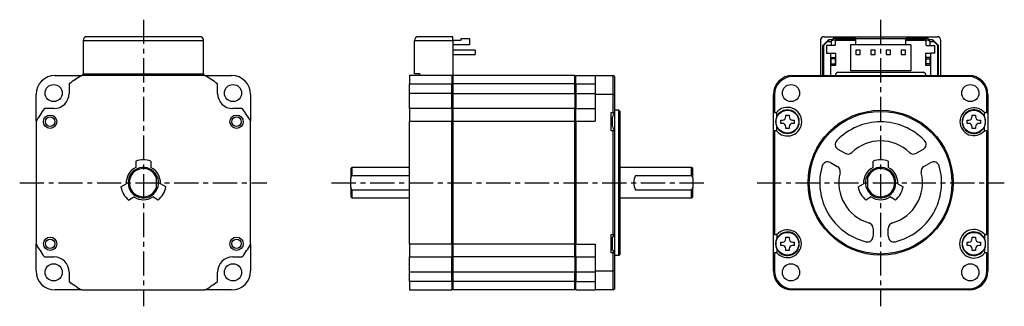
# Model space of a CAD drawing. Extents: x -226 to 32, y -32 to 43.
import ezdxf

# ---------------------------------------------------------------- set-up
doc = ezdxf.new("R2010")
doc.units = 0
doc.header["$MEASUREMENT"] = 0
doc.linetypes.add('CENTER', pattern=[10.16, 6.35, -1.27, 1.27, -1.27])
doc.layers.get('0').update_dxf_attribs({"linetype": 'CONTINUOUS'})

# ---------------------------------------------------------------- blocks, each defined once
blk = doc.blocks.new('A$C5d16b97b')
at = {"linetype": 'CENTER'}
for p, q in [((-193.8, 42.87), (-193.8, -32.5)), ((0, 42.87), (0, -32.5)), ((-226.3, 0), (-161.3, 0)), ((-144.3, 0), (-45.78, 0)), ((-32.5, 0), (32.5, 0))]:
    blk.add_line(p, q, dxfattribs=at)
at = {"color": 7, "linetype": 'Continuous', "lineweight": 25}
for p, q in [((-209.65, 37.4), (-177.95, 37.4)), ((-209.65, 37.4), (-209.65, 28.65)), ((-178.95, 38.4), (-208.65, 38.4)), ((-177.95, 28.65), (-177.95, 37.4)), ((-122.55, 37.4), (-112.45, 37.4)), ((-122.55, 28.65), (-122.55, 37.4)), ((-112.45, 38.4), (-121.55, 38.4)), ((-112.45, 37.4), (-112.45, 38.4)), ((-112.45, 37.45), (-110.25, 37.45)), ((-112.45, 37.4), (-112.45, 28.2)), ((-108.05, 36.25), (-112.45, 36.25)), ((-110.25, 37.45), (-110.25, 37.95)), ((-110.25, 37.95), (-108.05, 37.95)), ((-108.05, 37.95), (-108.05, 36.25)), ((-15.85, 37.4), (-15.85, 28.2)), ((-13.7, 37.6), (-15.2, 36.1)), ((-14.9, 36.2), (-14, 37.1)), ((-14.85, 38.4), (14.85, 38.4)), ((-13.5, 37.6), (-14, 37.1)), ((-14, 37.1), (-13, 37.1)), ((-12.5, 37.6), (-13.7, 37.6)), ((-12.5, 37.6), (-13, 37.1)), ((-13, 37.1), (-13, 36.1)), ((-6.64, 37.9), (-12.5, 37.9)), ((-12.5, 37.6), (-12.5, 37.9)), ((-12.5, 37.6), (-12, 37.6)), ((-12, 37.6), (-12, 36.1)), ((-6.64, 37.6), (-12, 37.6)), ((-12, 37.25), (-11.8, 37.25)), ((-11.8, 37.25), (-11.8, 37.45)), ((-11.8, 37.45), (-6.64, 37.45)), ((-7.89, 36.25), (-7.89, 29.45)), ((-6.64, 36.25), (-7.89, 36.25)), ((-6.64, 37.95), (-6.64, 36.25)), ((-6.64, 37.95), (6.64, 37.95)), ((6.64, 36.25), (-6.64, 36.25)), ((6.64, 36.25), (6.64, 37.95)), ((12.5, 37.9), (6.64, 37.9)), ((12, 37.6), (6.64, 37.6)), ((6.64, 37.45), (11.8, 37.45)), ((7.89, 36.25), (6.64, 36.25)), ((7.89, 36.25), (7.89, 29.45)), ((11.8, 37.45), (11.8, 37.25)), ((11.8, 37.25), (12, 37.25)), ((12, 37.6), (12.5, 37.6)), ((12, 36.1), (12, 37.6)), ((12.5, 37.9), (12.5, 37.6)), ((12.5, 37.6), (13, 37.1)), ((13.7, 37.6), (12.5, 37.6)), ((13, 36.1), (13, 37.1)), ((13, 37.1), (14, 37.1)), ((13.5, 37.6), (14, 37.1)), ((15.2, 36.1), (13.7, 37.6)), ((14, 37.1), (14.9, 36.2)), ((15.85, 28.2), (15.85, 37.4)), ((-106.55, 34.82), (-112.45, 34.82)), ((-112.45, 33.68), (-106.55, 33.68)), ((-106.55, 34.82), (-106.55, 33.68)), ((-14.9, 36.2), (-15.2, 35.9)), ((-15.2, 28.2), (-15.2, 36.1)), ((-14.9, 28.2), (-14.9, 36.2)), ((-13, 36.1), (-14.2, 36.1)), ((-14.2, 36.1), (-14.2, 34.1)), ((-14.2, 34.1), (-13.2, 34.1)), ((-13.2, 34.1), (-13.2, 28.2)), ((-11.8, 33.95), (-13.2, 33.95)), ((-12, 36.1), (-13, 36.1)), ((-11.8, 30.95), (-11.8, 33.95)), ((-5.37, 34.82), (-6.51, 34.82)), ((-6.51, 34.82), (-6.51, 33.68)), ((-6.51, 33.68), (-5.37, 33.68)), ((-5.37, 33.68), (-5.37, 34.82)), ((-1.41, 34.82), (-2.55, 34.82)), ((-2.55, 34.82), (-2.55, 33.68)), ((-2.55, 33.68), (-1.41, 33.68)), ((-1.41, 33.68), (-1.41, 34.82)), ((1.41, 34.82), (1.41, 33.68)), ((2.55, 34.82), (1.41, 34.82)), ((1.41, 33.68), (2.55, 33.68)), ((2.55, 33.68), (2.55, 34.82)), ((5.37, 34.82), (5.37, 33.68)), ((6.51, 34.82), (5.37, 34.82)), ((5.37, 33.68), (6.51, 33.68)), ((6.51, 33.68), (6.51, 34.82)), ((13.2, 33.95), (11.8, 33.95)), ((11.8, 33.95), (11.8, 30.95)), ((12, 36.1), (13, 36.1)), ((13, 36.1), (14.2, 36.1)), ((13.2, 28.2), (13.2, 34.1)), ((14.2, 34.1), (13.2, 34.1)), ((14.2, 34.1), (14.2, 36.1)), ((14.9, 36.2), (14.9, 28.2)), ((14.9, 36.2), (15.2, 35.9)), ((15.2, 28.2), (15.2, 36.1)), ((-13, 32.95), (-12, 32.95)), ((-13, 32.62), (-13, 32.95)), ((-12, 32.62), (-13, 32.62)), ((-13, 31.25), (-13, 32.62)), ((-13, 31.25), (-12, 31.25)), ((-13, 30.95), (-13, 31.25)), ((-12, 32.95), (-12, 32.62)), ((-12, 32.62), (-12, 31.25)), ((-12, 31.25), (-12, 30.95)), ((13, 32.95), (12, 32.95)), ((12, 32.62), (12, 32.95)), ((12, 32.62), (13, 32.62)), ((12, 31.25), (12, 32.62)), ((13, 31.25), (12, 31.25)), ((12, 30.95), (12, 31.25)), ((13, 32.62), (13, 32.95)), ((13, 31.25), (13, 32.62)), ((13, 30.95), (13, 31.25)), ((-209.65, 28.65), (-177.95, 28.65)), ((-209.65, 28.2), (-209.65, 28.65)), ((-177.95, 28.65), (-177.95, 28.2)), ((-121.15, 28.65), (-122.55, 28.65)), ((-121.15, 28.65), (-121.15, 28.2)), ((-13.2, 30.95), (-11.8, 30.95)), ((-11.3, 29.1), (-11.8, 28.6)), ((-11.8, 28.2), (-11.8, 28.6)), ((-11.3, 29.1), (11.3, 29.1)), ((7.89, 29.45), (-7.89, 29.45)), ((11.8, 28.6), (11.3, 29.1)), ((11.8, 30.95), (13.2, 30.95)), ((11.8, 28.6), (11.8, 28.2)), ((-217, 28.2), (-209.96, 28.2)), ((-213.3, 26), (-213.3, 23.5)), ((-177.64, 28.2), (-209.96, 28.2)), ((-177.64, 28.2), (-170.6, 28.2)), ((-174.3, 23.5), (-174.3, 26)), ((-112.75, 28.2), (-123.8, 28.2)), ((-123.8, 28.2), (-123.8, 26)), ((-123.8, 26), (-112.75, 26)), ((-123.8, 23.5), (-123.8, 26)), ((-112.75, 28.2), (-112.75, 26)), ((-112.45, 27.9), (-112.75, 28.2)), ((-112.45, 28.2), (-112.75, 28.2)), ((-112.75, 23.5), (-112.75, 26)), ((-112.75, 26), (-112.45, 25.85)), ((-80.4, 28.2), (-112.45, 28.2)), ((-112.45, 28.2), (-112.45, 26)), ((-80.4, 26), (-112.45, 26)), ((-112.45, 26), (-112.45, 23.5)), ((-80.4, 26), (-80.4, 28.2)), ((-80.1, 28.2), (-80.4, 27.9)), ((-80.4, 23.5), (-80.4, 26)), ((-80.4, 25.85), (-80.1, 26)), ((-80.1, 26), (-80.1, 28.2)), ((-80.1, 28.2), (-75, 28.2)), ((-80.1, 26), (-80.1, 23.5)), ((-80.1, 26), (-75, 26)), ((-75, 28.2), (-75, 23.2)), ((-75, 28.2), (-70.3, 28.2)), ((-70.3, 23.2), (-70.3, 28.2)), ((-70, 27.9), (-70.3, 28.2)), ((-70, 27.9), (-70, 23.2)), ((-23.2, 27.9), (-23.2, 28.2)), ((-23.2, 28.2), (23.2, 28.2)), ((23.2, 27.9), (-23.2, 27.9)), ((23.2, 28.2), (23.2, 27.9)), ((-112.75, 23.5), (-123.8, 23.5)), ((-123.8, 19.5), (-123.8, 23.5)), ((-112.75, 19.5), (-112.75, 23.5)), ((-112.45, 23.5), (-112.75, 23.5)), ((-112.45, 23.5), (-80.4, 23.5)), ((-112.45, 23.5), (-112.45, 19.5)), ((-80.4, 23.5), (-80.4, 19.5)), ((-80.1, 23.5), (-80.4, 23.5)), ((-80.1, 23.5), (-80.1, 19.5)), ((-80.1, 23.5), (-75, 23.5)), ((-222, 16.16), (-222, 23.2)), ((-165.6, 23.2), (-165.6, 16.16)), ((-75, 23.2), (-75, 16.16)), ((-70.3, 23.2), (-75, 23.2)), ((-70.3, 18.45), (-70.3, 23.2)), ((-70.3, 23.2), (-70, 23.2)), ((-70, 23.2), (-70, 18.45)), ((-28.2, 18.45), (-28.2, 23.2)), ((-28.2, 23.2), (-27.9, 23.2)), ((-27.9, 23.2), (-27.9, 18.45)), ((27.9, 18.45), (27.9, 23.2)), ((27.9, 23.2), (28.2, 23.2)), ((28.2, 23.2), (28.2, 18.45)), ((-217.3, 19.5), (-219.8, 19.5)), ((-167.8, 19.5), (-170.3, 19.5)), ((-112.75, 19.5), (-123.8, 19.5)), ((-123.8, 19.5), (-123.8, 16.16)), ((-112.75, 19.5), (-112.75, 16.16)), ((-112.45, 19.2), (-112.75, 19.5)), ((-80.4, 19.5), (-112.45, 19.5)), ((-112.45, 19.5), (-112.45, 16.16)), ((-80.4, 16.16), (-80.4, 19.5)), ((-80.1, 19.5), (-80.4, 19.2)), ((-80.1, 16.16), (-80.1, 19.5)), ((-80.1, 19.5), (-75, 19.5)), ((-70.8, 18.45), (-70.3, 18.45)), ((-70.8, 13.65), (-70.8, 18.45)), ((-70, 18.45), (-70.3, 18.45)), ((-68.8, 19.05), (-70, 19.05)), ((-70, 18.47), (-70, 13.62)), ((-68.5, 18.75), (-68.8, 19.05)), ((-68.8, 0), (-68.8, 19.05)), ((-68.5, 0), (-68.5, 18.75)), ((-27.9, 18.45), (-28.2, 18.45)), ((-28.2, 13.65), (-28.2, 18.45)), ((-27.9, 18.45), (-27.39, 18.45)), ((27.25, 18.45), (27.9, 18.45)), ((27.25, 17.48), (27.25, 18.45)), ((27.9, 18.45), (28.2, 18.45)), ((28.2, 18.45), (28.2, 13.65)), ((-222, 16.16), (-222, -16.16)), ((-165.6, -16.16), (-165.6, 16.16)), ((-123.8, 16.16), (-112.75, 16.16)), ((-123.8, -16.16), (-123.8, 16.16)), ((-112.75, -16.16), (-112.75, 16.16)), ((-112.75, 16.16), (-112.45, 16.08)), ((-112.45, 16.16), (-80.4, 16.16)), ((-112.45, 16.16), (-112.45, -16.16)), ((-80.4, -16.16), (-80.4, 16.16)), ((-80.4, 16.08), (-80.1, 16.16)), ((-80.1, 16.16), (-80.1, -16.16)), ((-80.1, 16.16), (-75, 16.16)), ((-70.8, 17.18), (-70.55, 17.18)), ((-70.78, 17.18), (-70.78, 16.05)), ((-70.78, 16.05), (-70.78, 14.92)), ((-70.58, 17.18), (-70.58, 16.05)), ((-70.58, 16.05), (-70.58, 14.92)), ((-70.55, 14.92), (-70.55, 17.19)), ((-26.25, 16.49), (-25.84, 16.49)), ((-26.25, 15.61), (-26.25, 16.49)), ((-25.84, 15.61), (-26.25, 15.61)), ((-24.94, 17.8), (-24.06, 17.8)), ((-24.94, 17.39), (-24.94, 17.8)), ((-24.06, 17.8), (-24.06, 17.39)), ((-23.16, 16.49), (-22.75, 16.49)), ((-22.75, 15.61), (-23.16, 15.61)), ((-22.75, 16.49), (-22.75, 15.61)), ((22.75, 16.49), (23.16, 16.49)), ((22.75, 15.61), (22.75, 16.49)), ((23.16, 15.61), (22.75, 15.61)), ((24.06, 17.8), (24.94, 17.8)), ((24.06, 17.39), (24.06, 17.8)), ((24.94, 17.8), (24.94, 17.39)), ((25.84, 16.49), (26.25, 16.49)), ((26.25, 15.61), (25.84, 15.61)), ((26.25, 16.49), (26.25, 15.61)), ((-70.55, 14.92), (-70.8, 14.92)), ((-70.3, 13.65), (-70.8, 13.65)), ((-70.3, -13.65), (-70.3, 13.65)), ((-70, 13.65), (-70.3, 13.65)), ((-70, 13.65), (-70, -13.65)), ((-28.2, -13.65), (-28.2, 13.65)), ((-27.9, 13.65), (-28.2, 13.65)), ((-27.9, 13.65), (-27.9, -13.65)), ((-27.39, 13.65), (-27.9, 13.65)), ((-24.94, 14.3), (-24.94, 14.71)), ((-24.06, 14.3), (-24.94, 14.3)), ((-24.06, 14.71), (-24.06, 14.3)), ((24.06, 14.3), (24.06, 14.71)), ((24.94, 14.3), (24.06, 14.3)), ((24.94, 14.71), (24.94, 14.3)), ((27.25, 13.65), (27.25, 14.62)), ((27.9, 13.65), (27.25, 13.65)), ((27.9, -13.65), (27.9, 13.65)), ((27.9, 13.65), (28.2, 13.65)), ((28.2, 13.65), (28.2, -13.65)), ((-9.39, 7.73), (-11.19, 8.77)), ((11.19, 8.77), (9.39, 7.73)), ((-195.8, 5.66), (-195.8, 4.03)), ((-191.8, 5.66), (-191.8, 4.03)), ((-13.19, 5.3), (-11.39, 4.27)), ((-2, 4.03), (-2, 5.66)), ((2, 5.66), (2, 4.03)), ((11.39, 4.27), (13.19, 5.3)), ((-139, 4), (-139.3, 3.7)), ((-139.3, 3.7), (-139.3, 1.2)), ((-123.8, 4), (-139, 4)), ((-139, 4), (-139, 1.94)), ((-49.7, 4), (-68.5, 4)), ((-49.4, 3.7), (-49.7, 4)), ((-49.7, 1.94), (-49.7, 4)), ((-49.4, 1.2), (-49.4, 3.7)), ((-190.3, 1.2), (-190.3, 1.94)), ((-190.3, -1.2), (-190.3, 1.2)), ((-139.3, 1.2), (-139, 1.94)), ((-139.3, -1.2), (-139.3, 1.2)), ((-139, 1.94), (-123.8, 1.94)), ((-68.8, -19.05), (-68.8, 0)), ((-68.5, -18.75), (-68.5, 0)), ((-64.4, 1.94), (-49.7, 1.94)), ((-49.7, 1.94), (-49.4, 1.2)), ((-49.4, 1.2), (-49.4, -1.2)), ((-3.5, 1.94), (-3.5, 1.2)), ((-3.5, 1.2), (-3.5, -1.2)), ((-199.7, -1.1), (-198.29, -0.28)), ((-190.3, -1.94), (-190.3, -1.2)), ((-187.9, -1.1), (-189.31, -0.28)), ((-139.3, -1.2), (-139.3, -3.7)), ((-139, -1.94), (-139.3, -1.2)), ((-123.8, -1.94), (-139, -1.94)), ((-139, -1.94), (-139, -4)), ((-49.7, -1.94), (-64.4, -1.94)), ((-49.4, -1.2), (-49.7, -1.94)), ((-49.7, -4), (-49.7, -1.94)), ((-49.4, -3.7), (-49.4, -1.2)), ((-5.9, -1.1), (-4.49, -0.28)), ((-3.5, -1.2), (-3.5, -1.94)), ((4.49, -0.28), (5.9, -1.1)), ((-197.7, -4.56), (-196.29, -3.75)), ((-189.9, -4.56), (-191.31, -3.75)), ((-139.3, -3.7), (-139, -4)), ((-139, -4), (-123.8, -4)), ((-68.5, -4), (-49.7, -4)), ((-49.7, -4), (-49.4, -3.7)), ((-2.49, -3.75), (-3.9, -4.56)), ((3.9, -4.56), (2.49, -3.75)), ((-2, -12), (-2, -14.07)), ((2, -14.07), (2, -12)), ((-70.8, -13.65), (-70.3, -13.65)), ((-70.8, -18.45), (-70.8, -13.65)), ((-70.8, -14.62), (-70.66, -14.62)), ((-70.78, -14.62), (-70.78, -16.05)), ((-70, -13.65), (-70.66, -14.62)), ((-70.58, -14.51), (-70.58, -16.05)), ((-70, -13.65), (-70.3, -13.65)), ((-70, -13.65), (-70, -18.47)), ((-27.9, -13.65), (-28.2, -13.65)), ((-28.2, -18.45), (-28.2, -13.65)), ((-27.9, -13.65), (-27.25, -13.65)), ((-27.25, -13.65), (-27.25, -14.62)), ((-24.94, -14.3), (-24.06, -14.3)), ((-24.94, -14.71), (-24.94, -14.3)), ((-24.06, -14.3), (-24.06, -14.71)), ((24.06, -14.3), (24.94, -14.3)), ((24.06, -14.71), (24.06, -14.3)), ((24.94, -14.3), (24.94, -14.71)), ((27.35, -14.84), (27.35, -13.65)), ((27.39, -13.65), (27.35, -13.65)), ((27.39, -13.65), (27.9, -13.65)), ((28.2, -13.65), (27.9, -13.65)), ((28.2, -13.65), (28.2, -18.45)), ((-222, -23.2), (-222, -16.16)), ((-165.6, -16.16), (-165.6, -23.2)), ((-112.75, -16.16), (-123.8, -16.16)), ((-123.8, -16.16), (-123.8, -19.5)), ((-112.45, -16.08), (-112.75, -16.16)), ((-112.75, -16.16), (-112.75, -19.5)), ((-80.4, -16.16), (-112.45, -16.16)), ((-112.45, -16.16), (-112.45, -19.5)), ((-80.1, -16.16), (-80.4, -16.08)), ((-80.4, -19.5), (-80.4, -16.16)), ((-80.1, -16.16), (-75, -16.16)), ((-80.1, -19.5), (-80.1, -16.16)), ((-75, -16.16), (-75, -23.2)), ((-70.66, -17.48), (-70.8, -17.48)), ((-70.78, -16.05), (-70.78, -17.48)), ((-70.66, -17.48), (-70, -18.45)), ((-70.58, -16.05), (-70.58, -17.61)), ((-27.25, -17.48), (-27.25, -18.45)), ((-26.25, -15.61), (-25.84, -15.61)), ((-26.25, -16.49), (-26.25, -15.61)), ((-25.84, -16.49), (-26.25, -16.49)), ((-24.94, -17.8), (-24.94, -17.39)), ((-24.06, -17.8), (-24.94, -17.8)), ((-24.06, -17.39), (-24.06, -17.8)), ((-23.16, -15.61), (-22.75, -15.61)), ((-22.75, -16.49), (-23.16, -16.49)), ((-22.75, -15.61), (-22.75, -16.49)), ((22.75, -15.61), (23.16, -15.61)), ((22.75, -16.49), (22.75, -15.61)), ((23.16, -16.49), (22.75, -16.49)), ((24.06, -17.8), (24.06, -17.39)), ((24.94, -17.8), (24.06, -17.8)), ((24.94, -17.39), (24.94, -17.8)), ((25.84, -15.61), (26.25, -15.61)), ((26.25, -16.49), (25.84, -16.49)), ((26.25, -15.61), (26.25, -16.49)), ((27.35, -18.45), (27.35, -17.26)), ((-219.8, -19.5), (-217.3, -19.5)), ((-170.3, -19.5), (-167.8, -19.5)), ((-123.8, -19.5), (-112.75, -19.5)), ((-123.8, -23.5), (-123.8, -19.5)), ((-112.75, -19.5), (-112.45, -19.2)), ((-112.75, -23.5), (-112.75, -19.5)), ((-80.4, -19.5), (-112.45, -19.5)), ((-112.45, -19.5), (-112.45, -23.5)), ((-80.4, -19.2), (-80.1, -19.5)), ((-80.4, -19.5), (-80.4, -23.5)), ((-80.1, -19.5), (-75, -19.5)), ((-80.1, -19.5), (-80.1, -23.5)), ((-70.3, -18.45), (-70.8, -18.45)), ((-70.3, -18.45), (-70, -18.45)), ((-70.3, -23.2), (-70.3, -18.45)), ((-70, -18.45), (-70, -23.2)), ((-70, -19.05), (-68.8, -19.05)), ((-68.8, -19.05), (-68.5, -18.75)), ((-28.2, -18.45), (-27.9, -18.45)), ((-28.2, -23.2), (-28.2, -18.45)), ((-27.9, -18.45), (-27.9, -23.2)), ((-27.25, -18.45), (-27.9, -18.45)), ((27.35, -18.45), (27.39, -18.45)), ((27.9, -18.45), (27.39, -18.45)), ((27.9, -23.2), (27.9, -18.45)), ((27.9, -18.45), (28.2, -18.45)), ((28.2, -18.45), (28.2, -23.2)), ((-75, -23.2), (-75, -28.2)), ((-75, -23.2), (-70.3, -23.2)), ((-70, -23.2), (-70.3, -23.2)), ((-70.3, -28.2), (-70.3, -23.2)), ((-70, -23.2), (-70, -27.9)), ((-27.9, -23.2), (-28.2, -23.2)), ((28.2, -23.2), (27.9, -23.2)), ((-213.3, -23.5), (-213.3, -26)), ((-174.3, -26), (-174.3, -23.5)), ((-112.75, -23.5), (-123.8, -23.5)), ((-123.8, -26), (-123.8, -23.5)), ((-112.45, -23.5), (-112.75, -23.5)), ((-112.75, -26), (-112.75, -23.5)), ((-112.45, -25.85), (-112.75, -26)), ((-80.4, -23.5), (-112.45, -23.5)), ((-112.45, -23.5), (-112.45, -26)), ((-80.4, -26), (-80.4, -23.5)), ((-80.1, -23.5), (-80.4, -23.5)), ((-80.1, -26), (-80.4, -25.85)), ((-75, -23.5), (-80.1, -23.5)), ((-80.1, -23.5), (-80.1, -26)), ((-209.96, -28.2), (-217, -28.2)), ((-209.96, -28.2), (-177.64, -28.2)), ((-170.6, -28.2), (-177.64, -28.2)), ((-112.75, -26), (-123.8, -26)), ((-123.8, -26), (-123.8, -28.2)), ((-123.8, -28.2), (-112.75, -28.2)), ((-112.75, -26), (-112.75, -28.2)), ((-112.75, -28.2), (-112.45, -27.9)), ((-80.4, -26), (-112.45, -26)), ((-112.45, -26), (-112.45, -28.2)), ((-80.4, -28.2), (-112.45, -28.2)), ((-80.4, -28.2), (-80.4, -26)), ((-80.4, -27.9), (-80.1, -28.2)), ((-80.1, -26), (-75, -26)), ((-80.1, -28.2), (-80.1, -26)), ((-80.1, -28.2), (-75, -28.2)), ((-70.3, -28.2), (-75, -28.2)), ((-70.3, -28.2), (-70, -27.9)), ((-23.2, -27.9), (23.2, -27.9)), ((-23.2, -28.2), (-23.2, -27.9)), ((23.2, -28.2), (-23.2, -28.2)), ((23.2, -27.9), (23.2, -28.2))]:
    blk.add_line(p, q, dxfattribs=at)
for centre, radius in [((-217.37, 23.57), 2.25), ((-170.23, 23.57), 2.25), ((-23.57, 23.57), 2.25), ((23.57, 23.57), 2.25), ((-24.5, 16.05), 3), ((0, 0), 19.05), ((0, 0), 18.75), ((24.5, 16.05), 3), ((-218.3, 16.05), 1.75), ((-218.3, 16.05), 1.25), ((-169.3, 16.05), 1.75), ((-169.3, 16.05), 1.25), ((-218.3, -16.05), 1.74), ((-218.3, -16.05), 1.24), ((-169.3, -16.05), 1.75), ((-169.3, -16.05), 1.25), ((-24.5, -16.05), 3), ((24.5, -16.05), 3), ((-217.37, -23.57), 2.25), ((-170.23, -23.57), 2.25), ((-23.57, -23.57), 2.25), ((23.57, -23.57), 2.25)]:
    blk.add_circle(centre, radius, dxfattribs=at)
for centre, radius, start, end in [((-208.65, 37.4), 1, 90, 180), ((-178.95, 37.4), 1, 0, 90), ((-121.55, 37.4), 1, 90, 180), ((-14.85, 37.4), 1, 90, 180), ((14.85, 37.4), 1, 0, 90), ((-13.8, 34.35), 0.4, 180, 218.6822), ((13.8, 34.35), 0.4, 321.3178, 0), ((-217, 23.2), 5, 90, 180), ((-193.8, 0), 32.5, 119.8084, 126.8699), ((-193.8, 0), 32.5, 53.1301, 60.1916), ((-170.6, 23.2), 5, 0, 90), ((-23.2, 23.2), 5, 90, 180), ((-23.2, 23.2), 4.7, 90, 180), ((23.2, 23.2), 5, 0, 90), ((23.2, 23.2), 4.7, 0, 90), ((-217.3, 23.5), 4, 270, 0), ((-170.3, 23.5), 4, 180, 270), ((-193.8, 0), 32.5, 143.1301, 150.1916), ((-193.8, 0), 32.5, 29.8084, 36.8699), ((-24.5, 16.05), 3.76, 219.7224, 140.2776), ((-24.5, 16.05), 3.1, 201.2862, 158.7138), ((24.5, 16.05), 3.65, 41.1121, 318.8879), ((24.5, 16.05), 3.1, 27.4893, 332.5107), ((-24.5, 16.05), 3.1, 158.7138, 201.2862), ((-25.84, 17.39), 0.9, 270, 0), ((-25.84, 14.71), 0.9, 0, 90), ((-23.16, 17.39), 0.9, 180, 270), ((-23.16, 14.71), 0.9, 90, 180), ((0, 0), 16, 43.968, 136.032), ((23.16, 17.39), 0.9, 270, 0), ((23.16, 14.71), 0.9, 0, 90), ((25.84, 17.39), 0.9, 180, 270), ((25.84, 14.71), 0.9, 90, 180), ((24.5, 16.05), 3.1, 332.5107, 27.4893), ((-10.44, 10.07), 1.5, 136.032, 240), ((0, 0), 11, 46.2602, 133.7398), ((10.44, 10.07), 1.5, 300, 43.968), ((-8.64, 9.03), 1.5, 240, 313.7398), ((8.64, 9.03), 1.5, 226.2602, 300), ((-193.8, 0), 6, 70.5288, 109.4712), ((-13.94, 4), 1.5, 60, 163.968), ((0, 0), 6, 70.5288, 109.4712), ((13.94, 4), 1.5, 16.032, 120), ((-193.8, 0), 4.5, 116.3878, 183.6122), ((-193.8, 0), 4, 28.955, 331.045), ((-193.8, 0), 3.7, 18.9246, 341.0754), ((-193.8, 0), 4.5, 356.3878, 63.6122), ((0, 0), 16, 163.968, 256.032), ((-12.14, 2.97), 1.5, 346.2602, 60), ((0, 0), 11, 166.2602, 253.7398), ((0, 0), 4.5, 116.3878, 183.6122), ((0, 0), 4, 208.955, 151.045), ((0, 0), 3.7, 198.9246, 161.0754), ((0, 0), 4.5, 356.3878, 63.6122), ((0, 0), 11, 286.2602, 13.7398), ((0, 0), 16, 283.968, 16.032), ((12.14, 2.97), 1.5, 120, 193.7398), ((-193.8, 0), 4, 331.045, 28.955), ((-60.9, 0), 4, 151.045, 208.955), ((0, 0), 4, 151.045, 208.955), ((-193.8, 0), 6, 190.5288, 229.4712), ((-193.8, 0), 6, 310.5288, 349.4712), ((0, 0), 6, 190.5288, 229.4712), ((0, 0), 6, 310.5288, 349.4712), ((-193.8, 0), 4.5, 236.3878, 303.6122), ((0, 0), 4.5, 236.3878, 303.6122), ((-24.5, -16.05), 3.65, 221.1121, 138.8879), ((-3.5, -12), 1.5, 0, 73.7398), ((3.5, -12), 1.5, 106.2602, 180), ((24.5, -16.05), 3.76, 39.7224, 320.2776), ((-24.5, -16.05), 3.1, 152.5107, 207.4893), ((-24.5, -16.05), 3.1, 207.4893, 152.5107), ((-25.84, -14.71), 0.9, 270, 0), ((-23.16, -14.71), 0.9, 180, 270), ((-3.5, -14.07), 1.5, 256.032, 0), ((3.5, -14.07), 1.5, 180, 283.968), ((24.5, -16.05), 3.1, 23.038, 336.962), ((23.16, -14.71), 0.9, 270, 0), ((25.84, -14.71), 0.9, 180, 270), ((24.5, -16.05), 3.1, 336.962, 23.038), ((-193.8, 0), 32.5, 209.8084, 216.8699), ((-193.8, 0), 32.5, 323.1301, 330.1916), ((-25.84, -17.39), 0.9, 0, 90), ((-23.16, -17.39), 0.9, 90, 180), ((23.16, -17.39), 0.9, 0, 90), ((25.84, -17.39), 0.9, 90, 180), ((-217.3, -23.5), 4, 0, 90), ((-170.3, -23.5), 4, 90, 180), ((-217, -23.2), 5, 180, 270), ((-170.6, -23.2), 5, 270, 0), ((-23.2, -23.2), 5, 180, 270), ((-23.2, -23.2), 4.7, 180, 270), ((23.2, -23.2), 4.7, 270, 0), ((23.2, -23.2), 5, 270, 0), ((-193.8, 0), 32.5, 233.1301, 240.1916), ((-193.8, 0), 32.5, 299.8084, 306.8699)]:
    blk.add_arc(centre, radius, start, end, dxfattribs=at)
for points, knots in [([(-70, 18.45), (-70.11, 18.25), (-70.32, 17.83), (-70.47, 17.4), (-70.55, 17.18)], [0, 0, 0, 0, 0.49794, 1, 1, 1, 1]), ([(-27.39, 18.45), (-27.39, 18.25), (-27.39, 17.83), (-27.39, 17.4), (-27.39, 17.18)], [0, 0, 0, 0, 0.49794, 1, 1, 1, 1]), ([(-70.55, 14.92), (-70.47, 14.71), (-70.32, 14.27), (-70.11, 13.86), (-70, 13.65)], [0, 0, 0, 0, 0.497282, 1, 1, 1, 1]), ([(-27.39, 14.92), (-27.39, 14.71), (-27.39, 14.27), (-27.39, 13.86), (-27.39, 13.65)], [0, 0, 0, 0, 0.497282, 1, 1, 1, 1])]:
    blk.add_open_spline(points, degree=3, knots=knots, dxfattribs=at)

msp = doc.modelspace()

# ---------------------------------------------------------------- block references
msp.add_blockref('A$C5d16b97b', (0, 0))

doc.saveas('drawing.dxf')
